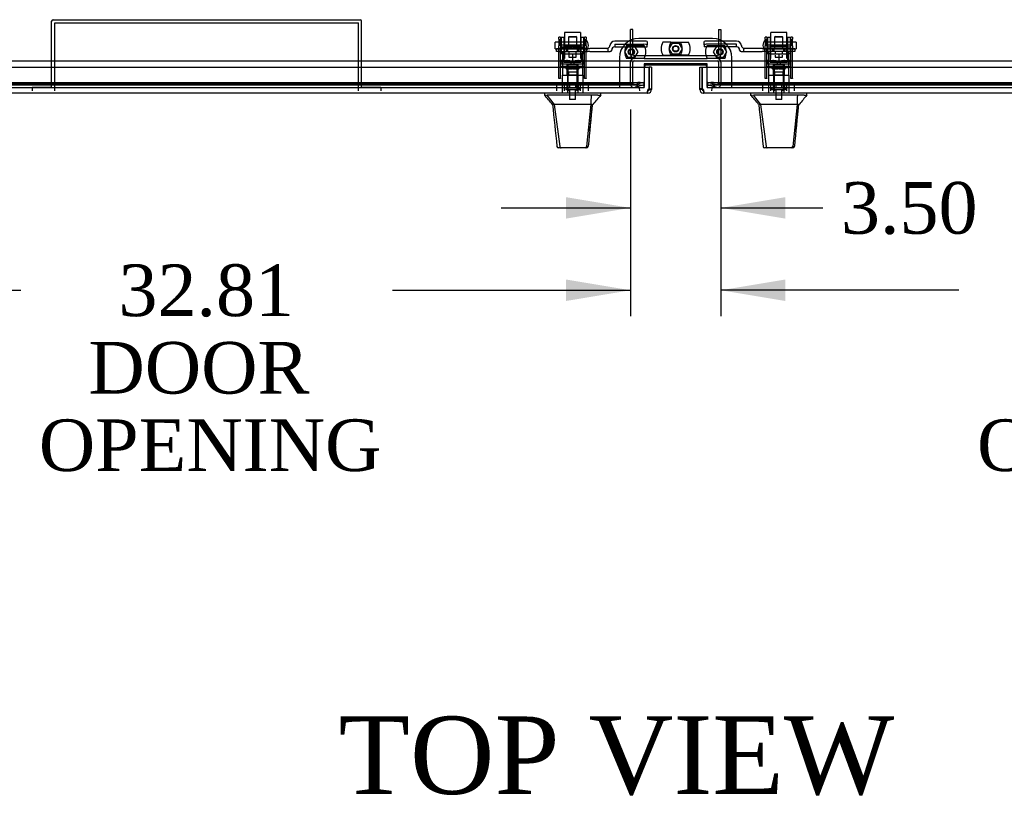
# Model space of a CAD drawing. Header units: inches. Extents: x 2 to 538, y -2 to 358.
# Tile 11 of 20: x 111 to 149, y 275 to 305. Entities that reach past the tile are written whole.
import ezdxf
from ezdxf.enums import TextEntityAlignment as Align
from ezdxf.lldxf.tags import DXFTag

# ---------------------------------------------------------------- set-up
doc = ezdxf.new("R2010")
doc.units = ezdxf.units.IN
doc.header["$MEASUREMENT"] = 0
for name, color, linetype in [('COM70220', 7, 'Continuous'), ('COM70838', 7, 'Continuous'), ('COM70839-4', 7, 'Continuous'), ('COM71045-2', 7, 'Continuous'), ('COM71046-2', 7, 'Continuous'), ('COM71052-1', 7, 'Continuous'), ('COM71053-1', 7, 'Continuous'), ('COM71054-1', 7, 'Continuous'), ('COM71145-1', 7, 'Continuous'), ('COM71146-1', 7, 'Continuous'), ('Default', 7, 'Continuous'), ('HAN13068', 7, 'Continuous'), ('HAN13068_NUT', 7, 'Continuous'), ('HAN13068_SCREW', 7, 'Continuous'), ('HAN_NUT', 7, 'Continuous'), ('NTS18147', 7, 'Continuous'), ('NTS86070', 7, 'Continuous'), ('PKT1212', 7, 'Continuous'), ('ROL87452', 7, 'Continuous'), ('RVT17786', 7, 'Continuous'), ('RVT19000', 7, 'Continuous'), ('SCC87672', 7, 'Continuous'), ('SPC87323', 7, 'Continuous'), ('STD26122', 7, 'Continuous'), ('WAF25376', 7, 'Continuous'), ('WAM30038', 7, 'Continuous')]:
    doc.layers.add(name, color=color, linetype=linetype)
doc.styles.add('SEACAD_Times_New_Roman', font='times.ttf')
tags = doc.linetypes.add('HIDDEN2', pattern=[0.1875, 0.125, -0.0625]).pattern_tags.tags
tags[6:7] = [DXFTag(74, 4), DXFTag(75, 0), DXFTag(340, '0'), DXFTag(46, 0.0), DXFTag(50, 0.0), DXFTag(44, 0.0), DXFTag(45, 0.0)]
tags[4:5] = [DXFTag(74, 4), DXFTag(75, 0), DXFTag(340, '0'), DXFTag(46, 0.0), DXFTag(50, 0.0), DXFTag(44, 0.0), DXFTag(45, 0.0)]
doc.dimstyles.new('HAMMOND_(STH_-_540x360)', dxfattribs={"dimtxt": 2, "dimasz": 2.5, "dimexe": 1, "dimexo": 1, "dimgap": 0.5, "dimtad": 0, "dimtih": 1, "dimtoh": 1, "dimzin": 0, "dimdsep": 46, "dimtxsty": 'SEACAD_Times_New_Roman', "dimblk1": '_SE_FILLED', "dimblk2": '_SE_FILLED', "dimsah": 1, "dimcen": 1, "dimadec": 0, "dimazin": 0, "dimtfac": 0.8, "dimtofl": 0, "dimtmove": 0, "dimatfit": 3, "dimfxl": 1, "dimtolj": 1, "dimtzin": 0, "dimarcsym": 0})

# ---------------------------------------------------------------- blocks, each defined once
blk = doc.blocks.new('SE')
at = {"layer": 'COM70220', "color": 7, "linetype": 'HIDDEN2'}
for p, q in [((134.022, 302.391), (101.482, 302.391)), ((134.272, 302.391), (134.022, 302.391)), ((137.794, 302.391), (137.544, 302.391)), ((170.334, 302.391), (137.794, 302.391))]:
    blk.add_line(p, q, dxfattribs=at)
for centre, start, end in [((134.272, 302.141), 0, 90), ((137.544, 302.141), 90, 180)]:
    blk.add_arc(centre, 0.25, start, end, dxfattribs=at)
at = {"layer": 'COM70838', "color": 7, "linetype": 'HIDDEN2'}
for p, q in [((131.292, 303.653), (131.292, 303.778)), ((131.292, 303.778), (131.417, 303.778)), ((131.899, 303.778), (131.417, 303.778)), ((132.5, 303.778), (131.934, 303.778)), ((132.5, 303.778), (132.588, 303.778)), ((133.247, 303.778), (132.588, 303.778)), ((133.302, 303.653), (133.302, 303.791)), ((133.364, 303.872), (133.364, 303.895)), ((134.677, 304.065), (133.557, 304.065)), ((133.557, 303.938), (134.677, 303.938)), ((133.557, 303.938), (133.557, 303.836)), ((133.557, 303.838), (134.802, 303.838)), ((134.802, 304.046), (134.802, 303.92)), ((134.802, 303.838), (134.802, 303.92)), ((137.015, 303.92), (137.015, 304.046)), ((137.015, 303.92), (137.015, 303.838)), ((138.26, 303.838), (137.015, 303.838)), ((138.26, 304.065), (137.14, 304.065)), ((138.26, 303.938), (137.14, 303.938)), ((138.26, 303.836), (138.26, 303.938)), ((138.453, 303.895), (138.453, 303.872)), ((138.542, 303.653), (138.542, 303.781)), ((139.256, 303.778), (138.57, 303.778)), ((139.256, 303.778), (139.344, 303.778)), ((139.344, 303.778), (139.882, 303.778)), ((139.917, 303.778), (140.4, 303.778)), ((140.4, 303.778), (140.525, 303.778)), ((140.525, 303.778), (140.525, 303.653)), ((131.417, 303.653), (131.292, 303.653)), ((131.417, 303.653), (132.5, 303.653)), ((132.588, 303.653), (132.5, 303.653)), ((132.588, 303.653), (133.302, 303.653)), ((133.302, 303.653), (133.372, 303.653)), ((133.432, 303.713), (133.432, 303.711)), ((138.385, 303.711), (138.385, 303.713)), ((138.445, 303.653), (138.542, 303.653)), ((138.542, 303.653), (139.256, 303.653)), ((139.344, 303.653), (139.256, 303.653)), ((140.4, 303.653), (139.344, 303.653)), ((140.525, 303.653), (140.4, 303.653))]:
    blk.add_line(p, q, dxfattribs=at)
for centre, radius, start, end in [((133.247, 303.895), 0.117, 270, 298.0398), ((133.247, 303.895), 0.117, 298.0398, 0), ((133.557, 303.872), 0.193, 90, 180), ((133.557, 303.711), 0.125, 90, 180), ((138.26, 303.872), 0.193, 0, 90), ((138.26, 303.711), 0.125, 0, 90), ((138.57, 303.895), 0.117, 180, 256.4554), ((138.57, 303.895), 0.117, 256.4554, 270), ((133.372, 303.713), 0.06, 270, 0), ((138.445, 303.713), 0.06, 180, 270)]:
    blk.add_arc(centre, radius, start, end, dxfattribs=at)
for centre, major_axis, start_param, end_param in [((134.677, 304.046), (-0.125, 0), 3.141593, 4.712389), ((134.677, 303.92), (0.125, 0), 0, 1.570796), ((137.14, 304.046), (-0.125, 0), 4.712389, 6.283185), ((137.14, 303.92), (0.125, 0), 1.570796, 3.141593)]:
    blk.add_ellipse(centre, major_axis=major_axis, ratio=0.145455, start_param=start_param, end_param=end_param, dxfattribs=at)
at = {"layer": 'COM70839-4', "color": 7, "linetype": 'HIDDEN2'}
for p, q in [((131.386, 304.14), (131.386, 304.219)), ((131.456, 304.219), (131.386, 304.219)), ((131.386, 304.14), (131.386, 303.879)), ((131.456, 304.219), (131.456, 304.14)), ((131.456, 303.879), (131.456, 304.14)), ((132.378, 304.14), (132.378, 304.219)), ((132.448, 304.219), (132.378, 304.219)), ((132.378, 304.14), (132.378, 303.879)), ((132.448, 304.219), (132.448, 304.14)), ((132.448, 303.879), (132.448, 304.14)), ((139.369, 304.14), (139.369, 304.219)), ((139.439, 304.219), (139.369, 304.219)), ((139.369, 304.14), (139.369, 303.879)), ((139.439, 304.219), (139.439, 304.14)), ((139.439, 303.879), (139.439, 304.14)), ((140.361, 304.14), (140.361, 304.219)), ((140.431, 304.219), (140.361, 304.219)), ((140.361, 304.14), (140.361, 303.879)), ((140.431, 304.219), (140.431, 304.14)), ((140.431, 303.879), (140.431, 304.14)), ((131.386, 303.717), (131.386, 303.879)), ((132.378, 303.91), (131.456, 303.91)), ((131.456, 303.879), (131.456, 303.717)), ((131.456, 303.845), (132.378, 303.845)), ((132.378, 303.717), (132.378, 303.879)), ((132.448, 303.879), (132.448, 303.717)), ((139.369, 303.717), (139.369, 303.879)), ((140.361, 303.91), (139.439, 303.91)), ((139.439, 303.879), (139.439, 303.717)), ((139.439, 303.845), (140.361, 303.845)), ((140.361, 303.717), (140.361, 303.879)), ((140.431, 303.879), (140.431, 303.717)), ((131.386, 302.623), (131.386, 303.717)), ((131.456, 302.623), (131.456, 303.717)), ((132.378, 302.623), (132.378, 303.717)), ((132.448, 302.623), (132.448, 303.717)), ((139.369, 302.623), (139.369, 303.717)), ((139.439, 302.623), (139.439, 303.717)), ((140.361, 302.623), (140.361, 303.717)), ((140.431, 302.623), (140.431, 303.717)), ((132.378, 303.077), (131.456, 303.077)), ((140.361, 303.077), (139.439, 303.077)), ((131.386, 302.615), (131.386, 302.623)), ((131.456, 302.615), (131.386, 302.615)), ((131.456, 302.623), (131.456, 302.615)), ((132.378, 302.615), (132.378, 302.623)), ((132.448, 302.615), (132.378, 302.615)), ((132.448, 302.623), (132.448, 302.615)), ((139.369, 302.615), (139.369, 302.623)), ((139.439, 302.615), (139.369, 302.615)), ((139.439, 302.623), (139.439, 302.615)), ((140.361, 302.615), (140.361, 302.623)), ((140.431, 302.615), (140.361, 302.615)), ((140.431, 302.623), (140.431, 302.615))]:
    blk.add_line(p, q, dxfattribs=at)
at = {"layer": 'COM71045-2', "color": 7, "linetype": 'Continuous'}
for p, q in [((100.811, 303.296), (171.006, 303.296)), ((137.123, 303.178), (134.693, 303.178)), ((134.693, 303.178), (134.693, 303.046)), ((137.123, 303.046), (137.123, 303.178))]:
    blk.add_line(p, q, dxfattribs=at)
at = {"layer": 'COM71045-2', "color": 7, "linetype": 'HIDDEN2'}
for p, q in [((134.693, 303.046), (134.693, 302.409)), ((137.123, 302.409), (137.123, 303.046)), ((100.811, 302.266), (134.693, 302.266)), ((101.061, 302.458), (134.443, 302.458)), ((101.061, 302.366), (134.443, 302.366)), ((134.693, 302.409), (134.693, 302.393)), ((134.693, 302.393), (134.693, 302.301)), ((134.693, 302.271), (134.693, 302.301)), ((134.693, 302.271), (134.693, 302.266)), ((137.123, 302.393), (137.123, 302.409)), ((137.123, 302.301), (137.123, 302.393)), ((137.123, 302.301), (137.123, 302.271)), ((137.123, 302.266), (137.123, 302.271)), ((137.123, 302.266), (171.006, 302.266)), ((137.373, 302.458), (170.756, 302.458)), ((137.373, 302.366), (170.756, 302.366))]:
    blk.add_line(p, q, dxfattribs=at)
for centre, major_axis, start_param, end_param in [((134.443, 302.393), (-0.25, 0), 3.141593, 4.712389), ((134.443, 302.301), (0.25, 0), 0, 1.570796), ((137.373, 302.393), (-0.25, 0), 4.712389, 6.283185), ((137.373, 302.301), (0.25, 0), 1.570796, 3.141593)]:
    blk.add_ellipse(centre, major_axis=major_axis, ratio=0.258819, start_param=start_param, end_param=end_param, dxfattribs=at)
at = {"layer": 'COM71046-2', "color": 7, "linetype": 'HIDDEN2'}
blk.add_line((134.693, 303.173), (137.123, 303.173), dxfattribs=at)
at = {"layer": 'COM71052-1', "color": 7, "linetype": 'HIDDEN2'}
for p, q in [((134.686, 303.391), (137.13, 303.391)), ((134.158, 302.409), (134.158, 303.248)), ((134.253, 302.409), (134.253, 303.248)), ((134.301, 303.296), (137.515, 303.296)), ((137.563, 303.248), (137.563, 302.409)), ((137.658, 303.248), (137.658, 302.409)), ((134.669, 302.458), (134.314, 302.363)), ((134.693, 302.366), (134.338, 302.271)), ((134.669, 302.458), (134.693, 302.366)), ((137.148, 302.458), (137.123, 302.366)), ((137.478, 302.271), (137.123, 302.366)), ((137.503, 302.363), (137.148, 302.458))]:
    blk.add_line(p, q, dxfattribs=at)
for centre, radius, start, end in [((134.301, 303.248), 0.143, 90, 180), ((137.515, 303.248), 0.143, 0, 90), ((134.301, 303.248), 0.048, 90, 180), ((137.515, 303.248), 0.048, 0, 90), ((134.301, 302.409), 0.143, 180, 285), ((134.301, 302.409), 0.048, 180, 285), ((137.515, 302.409), 0.143, 255, 0), ((137.515, 302.409), 0.048, 255, 0)]:
    blk.add_arc(centre, radius, start, end, dxfattribs=at)
at = {"layer": 'COM71053-1', "color": 7, "linetype": 'HIDDEN2'}
for p, q in [((134.158, 303.534), (134.158, 304.516)), ((134.253, 304.516), (134.158, 304.516)), ((134.253, 303.534), (134.253, 304.516)), ((137.563, 304.516), (137.658, 304.516)), ((137.563, 304.516), (137.563, 303.534)), ((137.658, 304.516), (137.658, 303.534)), ((137.515, 303.486), (134.301, 303.486))]:
    blk.add_line(p, q, dxfattribs=at)
for centre, radius, start, end in [((134.301, 303.534), 0.143, 180, 270), ((134.301, 303.534), 0.048, 180, 270), ((137.515, 303.534), 0.143, 270, 0), ((137.515, 303.534), 0.048, 270, 0)]:
    blk.add_arc(centre, radius, start, end, dxfattribs=at)
at = {"layer": 'COM71054-1', "color": 7, "linetype": 'HIDDEN2'}
for p, q in [((137.336, 304.165), (134.48, 304.165)), ((133.73, 303.415), (133.73, 302.266)), ((138.086, 302.266), (138.086, 303.415))]:
    blk.add_line(p, q, dxfattribs=at)
at = {"layer": 'COM71054-1', "color": 7, "linetype": 'Continuous'}
blk.add_line((137.063, 303.123), (134.753, 303.123), dxfattribs=at)
at = {"layer": 'COM71054-1', "color": 7, "linetype": 'HIDDEN2'}
for centre in [(134.193, 303.641), (135.908, 303.766), (137.623, 303.641)]:
    blk.add_circle(centre, 0.125, dxfattribs=at)
for centre, start, end in [((134.48, 303.415), 90, 180), ((137.336, 303.415), 0, 90)]:
    blk.add_arc(centre, 0.75, start, end, dxfattribs=at)
at = {"layer": 'COM71054-1', "color": 7, "linetype": 'Continuous'}
for centre, start, end in [((134.753, 303.063), 90, 180), ((137.063, 303.063), 0, 90)]:
    blk.add_arc(centre, 0.06, start, end, dxfattribs=at)
at = {"layer": 'COM71145-1', "color": 7, "linetype": 'Continuous'}
for p, q in [((136.84, 303.046), (136.935, 303.046)), ((136.84, 302.212), (136.84, 303.046)), ((136.935, 303.046), (171.194, 303.046)), ((136.935, 303.046), (136.935, 302.212)), ((136.935, 302.212), (136.935, 303.046)), ((136.935, 302.212), (136.84, 302.212)), ((136.84, 302.189), (136.84, 302.212)), ((136.909, 302.189), (136.84, 302.189)), ((136.935, 302.189), (136.909, 302.189)), ((136.935, 302.189), (136.935, 302.212)), ((136.983, 302.141), (136.983, 302.115)), ((136.983, 302.141), (136.983, 302.141)), ((136.983, 302.141), (136.983, 302.115)), ((136.983, 302.115), (136.983, 302.046)), ((136.983, 302.115), (136.983, 302.046)), ((171.145, 302.046), (136.983, 302.046)), ((136.983, 302.046), (136.983, 302.046))]:
    blk.add_line(p, q, dxfattribs=at)
for centre, radius, start, end in [((136.983, 302.189), 0.143, 180, 270), ((136.925, 302.131), 0.0815, 44.8717, 83.2273), ((136.983, 302.189), 0.048, 180, 270)]:
    blk.add_arc(centre, radius, start, end, dxfattribs=at)
for points, knots in [([(136.983, 302.046), (136.987, 302.046), (136.991, 302.046), (136.997, 302.05), (136.999, 302.052), (137.003, 302.06), (137.004, 302.064), (137.006, 302.075), (137.007, 302.081), (137.007, 302.094), (137.006, 302.102), (137.004, 302.118), (137.003, 302.126), (136.999, 302.144), (136.997, 302.153), (136.991, 302.171), (136.987, 302.18), (136.983, 302.189)], [0, 0, 0, 0, 0.125, 0.125, 0.25, 0.25, 0.375, 0.375, 0.5, 0.5, 0.625, 0.625, 0.75, 0.75, 0.875, 0.875, 1, 1, 1, 1]), ([(136.983, 302.141), (136.986, 302.141), (136.989, 302.141), (136.994, 302.142), (136.997, 302.142), (136.999, 302.143)], [0, 0, 0, 0, 0.125, 0.125, 0.2377635, 0.2377635, 0.2377635, 0.2377635])]:
    blk.add_open_spline(points, degree=3, knots=knots, dxfattribs=at)
at = {"layer": 'COM71146-1', "color": 7, "linetype": 'Continuous'}
for p, q in [((100.623, 303.046), (134.882, 303.046)), ((134.882, 302.212), (134.882, 303.046)), ((134.882, 303.046), (134.882, 302.212)), ((134.977, 303.046), (134.882, 303.046)), ((134.977, 303.046), (134.977, 302.212)), ((134.833, 302.046), (100.671, 302.046)), ((134.834, 302.141), (134.833, 302.141)), ((134.833, 302.115), (134.833, 302.141)), ((134.833, 302.046), (134.833, 302.115)), ((134.834, 302.046), (134.833, 302.046)), ((134.834, 302.115), (134.834, 302.141)), ((134.834, 302.046), (134.834, 302.115)), ((134.882, 302.212), (134.977, 302.212)), ((134.882, 302.212), (134.882, 302.189)), ((134.882, 302.189), (134.907, 302.189)), ((134.907, 302.189), (134.977, 302.189)), ((134.977, 302.212), (134.977, 302.189))]:
    blk.add_line(p, q, dxfattribs=at)
for centre, radius, start, end in [((134.891, 302.131), 0.0815, 96.7727, 135.1283), ((134.834, 302.189), 0.048, 270, 360), ((134.834, 302.189), 0.143, 270, 360)]:
    blk.add_arc(centre, radius, start, end, dxfattribs=at)
blk.add_open_spline([(134.833, 302.189), (134.829, 302.18), (134.825, 302.171), (134.819, 302.153), (134.817, 302.144), (134.813, 302.126), (134.812, 302.118), (134.81, 302.102), (134.81, 302.094), (134.81, 302.081), (134.81, 302.075), (134.812, 302.064), (134.813, 302.06), (134.817, 302.052), (134.819, 302.05), (134.825, 302.046), (134.829, 302.046), (134.833, 302.046)], degree=3, knots=[0, 0, 0, 0, 0.125, 0.125, 0.25, 0.25, 0.375, 0.375, 0.5, 0.5, 0.625, 0.625, 0.75, 0.75, 0.875, 0.875, 1, 1, 1, 1], dxfattribs=at)
blk.add_open_spline([(134.818, 302.143), (134.822, 302.141), (134.827, 302.141), (134.833, 302.141)], degree=3, dxfattribs=at)
at = {"layer": 'HAN13068', "color": 7, "linetype": 'HIDDEN2'}
for p, q in [((131.787, 304.238), (131.757, 304.208)), ((132.077, 304.208), (131.757, 304.208)), ((131.757, 304.208), (131.757, 303.778)), ((131.787, 304.238), (132.047, 304.238)), ((132.077, 304.208), (132.047, 304.238)), ((132.077, 303.778), (132.077, 304.208)), ((139.77, 304.238), (139.74, 304.208)), ((140.06, 304.208), (139.74, 304.208)), ((139.74, 304.208), (139.74, 303.778)), ((139.77, 304.238), (140.03, 304.238)), ((140.06, 304.208), (140.03, 304.238)), ((140.06, 303.778), (140.06, 304.208)), ((131.521, 302.748), (131.717, 302.748)), ((131.521, 302.748), (131.521, 302.046)), ((131.717, 302.748), (132.116, 302.748)), ((131.717, 302.748), (131.717, 302.046)), ((131.757, 302.873), (131.757, 302.748)), ((131.757, 302.873), (131.917, 302.873)), ((131.917, 302.873), (132.077, 302.873)), ((132.077, 302.873), (132.077, 302.748)), ((132.116, 302.748), (132.312, 302.748)), ((132.116, 302.748), (132.116, 302.046)), ((132.312, 302.748), (132.312, 302.046)), ((139.504, 302.748), (139.7, 302.748)), ((139.504, 302.748), (139.504, 302.046)), ((139.7, 302.748), (140.099, 302.748)), ((139.7, 302.748), (139.7, 302.046)), ((139.74, 302.873), (139.74, 302.748)), ((139.74, 302.873), (139.9, 302.873)), ((139.9, 302.873), (140.06, 302.873)), ((140.06, 302.873), (140.06, 302.748)), ((140.099, 302.748), (140.295, 302.748)), ((140.099, 302.748), (140.099, 302.046)), ((140.295, 302.748), (140.295, 302.046))]:
    blk.add_line(p, q, dxfattribs=at)
at = {"layer": 'HAN13068', "color": 7, "linetype": 'Continuous'}
for p, q in [((130.827, 302.046), (130.827, 301.963)), ((130.827, 301.966), (130.903, 301.966)), ((130.926, 301.966), (131.209, 301.611)), ((131.018, 301.966), (130.94, 301.966)), ((132.635, 301.966), (131.018, 301.966)), ((132.815, 301.966), (132.635, 301.966)), ((132.893, 301.966), (132.815, 301.966)), ((132.893, 301.966), (133.006, 301.966)), ((133.007, 301.963), (133.007, 302.046)), ((138.81, 302.046), (138.81, 301.963)), ((138.81, 301.966), (138.886, 301.966)), ((138.909, 301.966), (139.192, 301.611)), ((139.001, 301.966), (138.923, 301.966)), ((140.618, 301.966), (139.001, 301.966)), ((140.798, 301.966), (140.618, 301.966)), ((140.876, 301.966), (140.798, 301.966)), ((140.876, 301.966), (140.989, 301.966)), ((140.99, 301.963), (140.99, 302.046)), ((131.127, 301.611), (131.141, 301.611)), ((131.209, 301.611), (131.141, 301.611)), ((131.255, 301.611), (131.209, 301.611)), ((131.209, 301.611), (131.425, 299.973)), ((131.347, 301.611), (131.255, 301.611)), ((132.624, 301.611), (131.347, 301.611)), ((132.624, 301.611), (132.46, 299.975)), ((132.653, 301.611), (132.624, 301.611)), ((132.669, 301.611), (132.653, 301.611)), ((132.679, 301.611), (132.669, 301.611)), ((132.679, 301.611), (132.706, 301.611)), ((139.11, 301.611), (139.124, 301.611)), ((139.192, 301.611), (139.124, 301.611)), ((139.238, 301.611), (139.192, 301.611)), ((139.192, 301.611), (139.408, 299.973)), ((139.33, 301.611), (139.238, 301.611)), ((140.607, 301.611), (139.33, 301.611)), ((140.607, 301.611), (140.443, 299.975)), ((140.636, 301.611), (140.607, 301.611)), ((140.652, 301.611), (140.636, 301.611)), ((140.662, 301.611), (140.652, 301.611)), ((140.662, 301.611), (140.689, 301.611)), ((131.311, 299.986), (131.311, 299.984)), ((132.522, 299.985), (132.522, 299.987)), ((139.294, 299.986), (139.294, 299.984)), ((140.505, 299.985), (140.505, 299.987)), ((131.471, 299.931), (131.371, 299.931)), ((132.408, 299.931), (131.471, 299.931)), ((132.462, 299.931), (132.408, 299.931)), ((139.454, 299.931), (139.354, 299.931)), ((140.391, 299.931), (139.454, 299.931)), ((140.445, 299.931), (140.391, 299.931))]:
    blk.add_line(p, q, dxfattribs=at)
for centre, radius, start, end in [((127.035, 298.333), 5.251, 38.6173, 43.7666), ((145.122, 291.421), 16.062, 138.9673, 140.6254), ((135.018, 298.333), 5.251, 38.6173, 43.7666), ((153.105, 291.421), 16.062, 138.9673, 140.6254), ((70.662, 307.655), 62.32, 353.47841, 354.43409), ((78.645, 307.655), 62.32, 353.47841, 354.43409), ((131.371, 299.991), 0.06, 185.9929, 270.0075), ((132.405, 299.986), 0.0554, 272.131, 348.8293), ((132.462, 299.991), 0.06, 269.9911, 354.4242), ((139.354, 299.991), 0.06, 185.9929, 270.0075), ((140.388, 299.986), 0.0554, 272.131, 348.8293), ((140.445, 299.991), 0.06, 269.9911, 354.4242)]:
    blk.add_arc(centre, radius, start, end, dxfattribs=at)
for points in [[(132.635, 301.966), (132.631, 301.847), (132.628, 301.729), (132.624, 301.611)], [(140.618, 301.966), (140.614, 301.847), (140.611, 301.729), (140.607, 301.611)], [(131.141, 301.611), (131.198, 301.069), (131.254, 300.528), (131.311, 299.986)], [(132.679, 301.611), (132.627, 301.069), (132.574, 300.528), (132.522, 299.987)], [(139.124, 301.611), (139.181, 301.069), (139.237, 300.528), (139.294, 299.986)], [(140.662, 301.611), (140.61, 301.069), (140.557, 300.528), (140.505, 299.987)]]:
    blk.add_open_spline(points, degree=3, dxfattribs=at)
for points in [[(131.425, 299.973), (131.428, 299.961), (131.434, 299.95), (131.45, 299.935), (131.46, 299.931), (131.471, 299.931)], [(139.408, 299.973), (139.411, 299.961), (139.417, 299.95), (139.433, 299.935), (139.443, 299.931), (139.454, 299.931)]]:
    blk.add_open_spline(points, degree=3, knots=[0, 0, 0, 0, 0.5, 0.5, 1, 1, 1, 1], dxfattribs=at)
at = {"layer": 'HAN13068_NUT', "color": 7, "linetype": 'HIDDEN2'}
for p, q in [((131.584, 303.623), (131.584, 303.573)), ((131.584, 303.573), (131.75, 303.573)), ((131.584, 303.573), (131.584, 303.248)), ((131.75, 303.573), (131.917, 303.573)), ((131.917, 303.573), (132.083, 303.573)), ((131.917, 303.573), (131.917, 303.248)), ((132.083, 303.573), (132.249, 303.573)), ((132.249, 303.573), (132.249, 303.623)), ((132.249, 303.573), (132.249, 303.248)), ((139.567, 303.623), (139.567, 303.573)), ((139.567, 303.573), (139.733, 303.573)), ((139.567, 303.573), (139.567, 303.248)), ((139.733, 303.573), (139.9, 303.573)), ((139.9, 303.573), (140.066, 303.573)), ((139.9, 303.573), (139.9, 303.248)), ((140.066, 303.573), (140.232, 303.573)), ((140.232, 303.573), (140.232, 303.623)), ((140.232, 303.573), (140.232, 303.248)), ((131.584, 303.248), (131.917, 303.248)), ((131.917, 303.248), (132.249, 303.248)), ((139.567, 303.248), (139.9, 303.248)), ((139.9, 303.248), (140.232, 303.248))]:
    blk.add_line(p, q, dxfattribs=at)
for centre, start, end in [((131.614, 303.623), 90, 180), ((132.219, 303.623), 0, 90), ((139.597, 303.623), 90, 180), ((140.202, 303.623), 0, 90)]:
    blk.add_arc(centre, 0.03, start, end, dxfattribs=at)
at = {"layer": 'HAN13068_SCREW', "color": 7, "linetype": 'HIDDEN2'}
for p, q in [((132.179, 302.241), (131.654, 302.241)), ((131.654, 302.241), (131.654, 302.171)), ((131.805, 302.378), (131.694, 302.378)), ((131.694, 302.378), (131.694, 302.241)), ((132.028, 302.378), (131.805, 302.378)), ((131.805, 302.378), (131.805, 302.241)), ((132.139, 302.378), (132.028, 302.378)), ((132.028, 302.378), (132.028, 302.241)), ((132.139, 302.378), (132.139, 302.241)), ((132.179, 302.171), (132.179, 302.241)), ((140.162, 302.241), (139.637, 302.241)), ((139.637, 302.241), (139.637, 302.171)), ((139.788, 302.378), (139.677, 302.378)), ((139.677, 302.378), (139.677, 302.241)), ((140.011, 302.378), (139.788, 302.378)), ((139.788, 302.378), (139.788, 302.241)), ((140.122, 302.378), (140.011, 302.378)), ((140.011, 302.378), (140.011, 302.241)), ((140.122, 302.378), (140.122, 302.241)), ((140.162, 302.171), (140.162, 302.241)), ((132.179, 302.171), (131.654, 302.171)), ((131.801, 302.171), (131.801, 301.796)), ((132.033, 301.796), (132.033, 302.171)), ((140.162, 302.171), (139.637, 302.171)), ((139.784, 302.171), (139.784, 301.796)), ((140.016, 301.796), (140.016, 302.171)), ((132.033, 301.796), (131.801, 301.796)), ((140.016, 301.796), (139.784, 301.796))]:
    blk.add_line(p, q, dxfattribs=at)
at = {"layer": 'HAN_NUT', "color": 7, "linetype": 'HIDDEN2'}
for p, q in [((131.611, 302.356), (131.305, 302.356)), ((131.305, 302.141), (131.305, 302.356)), ((132.223, 302.356), (131.611, 302.356)), ((131.611, 302.141), (131.611, 302.356)), ((132.529, 302.356), (132.223, 302.356)), ((132.223, 302.141), (132.223, 302.356)), ((132.529, 302.141), (132.529, 302.356)), ((139.594, 302.356), (139.288, 302.356)), ((139.288, 302.141), (139.288, 302.356)), ((140.206, 302.356), (139.594, 302.356)), ((139.594, 302.141), (139.594, 302.356)), ((140.512, 302.356), (140.206, 302.356)), ((140.206, 302.141), (140.206, 302.356)), ((140.512, 302.141), (140.512, 302.356))]:
    blk.add_line(p, q, dxfattribs=at)
at = {"layer": 'NTS18147', "color": 7, "linetype": 'HIDDEN2'}
for p, q in [((131.454, 303.245), (131.454, 303.307)), ((131.517, 303.307), (131.454, 303.307)), ((131.517, 303.307), (131.454, 303.307)), ((131.522, 303.245), (131.454, 303.245)), ((131.454, 303.245), (131.454, 303.182)), ((131.522, 303.245), (131.454, 303.245)), ((131.454, 303.182), (131.522, 303.182)), ((131.454, 303.182), (131.522, 303.182)), ((131.517, 303.245), (131.517, 303.307)), ((131.522, 303.182), (131.522, 303.245)), ((131.522, 303.245), (131.522, 303.245)), ((131.522, 303.182), (131.849, 303.182)), ((131.522, 303.182), (131.849, 303.182)), ((131.717, 303.307), (131.685, 303.307)), ((131.717, 303.307), (131.685, 303.307)), ((131.697, 303.182), (131.697, 302.744)), ((131.697, 303.182), (131.697, 303.182)), ((131.985, 303.245), (131.849, 303.245)), ((131.849, 303.245), (131.849, 303.182)), ((131.985, 303.245), (131.849, 303.245)), ((131.849, 303.245), (131.849, 303.245)), ((131.849, 303.182), (131.985, 303.182)), ((131.849, 303.182), (131.985, 303.182)), ((131.985, 303.182), (131.985, 303.245)), ((131.985, 303.245), (131.985, 303.245)), ((131.985, 303.182), (132.312, 303.182)), ((131.985, 303.182), (132.312, 303.182)), ((132.148, 303.307), (132.117, 303.307)), ((132.148, 303.307), (132.117, 303.307)), ((132.137, 302.744), (132.137, 303.182)), ((132.137, 303.182), (132.137, 303.182)), ((132.38, 303.245), (132.312, 303.245)), ((132.312, 303.245), (132.312, 303.182)), ((132.38, 303.245), (132.312, 303.245)), ((132.312, 303.245), (132.312, 303.245)), ((132.312, 303.182), (132.38, 303.182)), ((132.312, 303.182), (132.38, 303.182)), ((132.317, 303.307), (132.317, 303.245)), ((132.38, 303.307), (132.317, 303.307)), ((132.38, 303.307), (132.317, 303.307)), ((132.38, 303.245), (132.38, 303.307)), ((132.38, 303.182), (132.38, 303.245)), ((139.437, 303.245), (139.437, 303.307)), ((139.5, 303.307), (139.437, 303.307)), ((139.5, 303.307), (139.437, 303.307)), ((139.505, 303.245), (139.437, 303.245)), ((139.437, 303.245), (139.437, 303.182)), ((139.505, 303.245), (139.437, 303.245)), ((139.437, 303.182), (139.505, 303.182)), ((139.437, 303.182), (139.505, 303.182)), ((139.437, 303.182), (139.437, 303.182)), ((139.5, 303.245), (139.5, 303.307)), ((139.505, 303.182), (139.505, 303.245)), ((139.505, 303.182), (139.832, 303.182)), ((139.505, 303.182), (139.832, 303.182)), ((139.505, 303.182), (139.505, 303.182)), ((139.7, 303.307), (139.668, 303.307)), ((139.7, 303.307), (139.668, 303.307)), ((139.68, 303.182), (139.68, 302.744)), ((139.968, 303.245), (139.832, 303.245)), ((139.832, 303.245), (139.832, 303.182)), ((139.968, 303.245), (139.832, 303.245)), ((139.832, 303.182), (139.968, 303.182)), ((139.832, 303.182), (139.968, 303.182)), ((139.832, 303.182), (139.832, 303.182)), ((139.968, 303.182), (139.968, 303.245)), ((139.968, 303.182), (140.295, 303.182)), ((139.968, 303.182), (140.295, 303.182)), ((139.968, 303.182), (139.968, 303.182)), ((140.131, 303.307), (140.1, 303.307)), ((140.131, 303.307), (140.1, 303.307)), ((140.12, 302.744), (140.12, 303.182)), ((140.363, 303.245), (140.295, 303.245)), ((140.295, 303.245), (140.295, 303.182)), ((140.363, 303.245), (140.295, 303.245)), ((140.295, 303.182), (140.363, 303.182)), ((140.295, 303.182), (140.363, 303.182)), ((140.295, 303.182), (140.295, 303.182)), ((140.3, 303.245), (140.3, 303.307)), ((140.363, 303.307), (140.3, 303.307)), ((140.363, 303.307), (140.3, 303.307)), ((140.363, 303.245), (140.363, 303.307)), ((140.363, 303.182), (140.363, 303.245)), ((140.363, 303.182), (140.363, 303.182)), ((132.137, 302.744), (131.697, 302.744)), ((131.697, 302.744), (132.137, 302.744)), ((140.12, 302.744), (139.68, 302.744)), ((139.68, 302.744), (140.12, 302.744)), ((139.68, 302.744), (139.68, 302.744)), ((140.12, 302.744), (140.12, 302.744))]:
    blk.add_line(p, q, dxfattribs=at)
for centre, start_param, end_param in [((131.685, 302.989), 2.506883, 3.776302), ((131.685, 302.989), 2.506883, 3.141593), ((131.717, 302.989), 2.506883, 3.141593), ((132.117, 302.989), 3.141593, 3.776302), ((132.148, 302.989), 2.506883, 3.776302), ((132.148, 302.989), 2.506883, 3.776302), ((139.668, 302.989), 2.506883, 3.776302), ((139.668, 302.989), 2.506883, 3.776302), ((139.7, 302.989), 2.506883, 3.141593), ((140.1, 302.989), 3.141593, 3.776302), ((140.131, 302.989), 2.506883, 3.776302), ((140.131, 302.989), 3.141593, 3.776302)]:
    blk.add_ellipse(centre, major_axis=(0, -0.318), ratio=0.866025, start_param=start_param, end_param=end_param, dxfattribs=at)
at = {"layer": 'NTS86070', "color": 7, "linetype": 'HIDDEN2'}
for p, q in [((134.01, 303.891), (134.686, 303.891)), ((135.725, 304.016), (135.415, 304.016)), ((135.725, 304.016), (136.401, 304.016)), ((137.13, 303.891), (137.806, 303.891)), ((134.686, 303.391), (134.01, 303.391)), ((135.415, 303.516), (135.725, 303.516)), ((136.401, 303.516), (135.725, 303.516)), ((137.806, 303.391), (137.13, 303.391))]:
    blk.add_line(p, q, dxfattribs=at)
for centre in [(135.908, 303.766), (134.193, 303.641), (137.623, 303.641)]:
    blk.add_circle(centre, 0.101, dxfattribs=at)
for centre, start, end in [((134.443, 303.641), 150, 210), ((134.253, 303.641), 330, 30), ((135.848, 303.766), 150, 210), ((136.158, 303.766), 150, 210), ((135.658, 303.766), 330, 30), ((135.968, 303.766), 330, 30), ((137.563, 303.641), 150, 210), ((137.373, 303.641), 330, 30)]:
    blk.add_arc(centre, 0.5, start, end, dxfattribs=at)
at = {"layer": 'PKT1212', "color": 7, "linetype": 'HIDDEN2'}
for p, q in [((111.752, 302.266), (111.752, 304.831)), ((111.812, 304.891), (123.692, 304.891)), ((111.877, 302.141), (111.877, 304.766)), ((111.877, 304.766), (123.627, 304.766)), ((123.627, 302.141), (123.627, 304.766)), ((123.752, 302.266), (123.752, 304.831)), ((111.752, 302.266), (111.002, 302.266)), ((111.002, 302.266), (111.002, 302.141)), ((124.502, 302.266), (123.752, 302.266)), ((124.502, 302.266), (124.502, 302.141))]:
    blk.add_line(p, q, dxfattribs=at)
for centre, start, end in [((111.812, 304.831), 90, 180), ((123.692, 304.831), 0, 90)]:
    blk.add_arc(centre, 0.06, start, end, dxfattribs=at)
at = {"layer": 'ROL87452', "color": 7, "linetype": 'HIDDEN2'}
for p, q in [((131.604, 304.391), (131.604, 303.391)), ((132.229, 304.391), (131.604, 304.391)), ((132.229, 304.391), (132.229, 303.391)), ((139.587, 303.391), (139.587, 304.391)), ((140.212, 304.391), (139.587, 304.391)), ((140.212, 303.391), (140.212, 304.391))]:
    blk.add_line(p, q, dxfattribs=at)
at = {"layer": 'RVT17786', "color": 7, "linetype": 'HIDDEN2'}
for p, q in [((131.238, 303.766), (131.238, 304.016)), ((132.448, 304.016), (131.238, 304.016)), ((131.238, 303.766), (132.448, 303.766)), ((140.579, 304.016), (139.369, 304.016)), ((139.369, 303.766), (140.579, 303.766)), ((140.579, 304.016), (140.579, 303.766))]:
    blk.add_line(p, q, dxfattribs=at)
for centre, start, end in [((132.214, 303.891), 317.1291, 42.8709), ((139.602, 303.891), 137.1291, 222.8709)]:
    blk.add_arc(centre, 0.318, start, end, dxfattribs=at)
at = {"layer": 'RVT19000', "color": 7, "linetype": 'HIDDEN2'}
for p, q in [((131.604, 303.891), (132.229, 303.891)), ((131.722, 303.778), (131.722, 303.653)), ((131.899, 303.778), (131.934, 303.778)), ((132.112, 303.653), (132.112, 303.778)), ((139.587, 303.891), (140.212, 303.891)), ((139.705, 303.778), (139.705, 303.653)), ((139.882, 303.778), (139.917, 303.778)), ((140.095, 303.653), (140.095, 303.778)), ((131.776, 303.653), (131.776, 303.441)), ((131.776, 303.441), (132.057, 303.441)), ((132.057, 303.441), (132.057, 303.653)), ((139.759, 303.653), (139.759, 303.591)), ((139.759, 303.521), (139.759, 303.441)), ((139.759, 303.441), (140.04, 303.441)), ((140.04, 303.591), (140.04, 303.653)), ((140.04, 303.441), (140.04, 303.521))]:
    blk.add_line(p, q, dxfattribs=at)
at = {"layer": 'SCC87672', "color": 7, "linetype": 'HIDDEN2'}
for p, q in [((133.944, 303.641), (134.068, 303.857)), ((134.068, 303.857), (134.318, 303.857)), ((134.318, 303.857), (134.443, 303.641)), ((135.659, 303.766), (135.783, 303.982)), ((135.783, 303.55), (135.659, 303.766)), ((135.783, 303.982), (136.033, 303.982)), ((136.033, 303.982), (136.158, 303.766)), ((136.158, 303.766), (136.033, 303.55)), ((137.374, 303.641), (137.498, 303.857)), ((137.498, 303.857), (137.748, 303.857)), ((137.748, 303.857), (137.873, 303.641)), ((134.068, 303.425), (133.944, 303.641)), ((134.318, 303.425), (134.068, 303.425)), ((134.443, 303.641), (134.318, 303.425)), ((136.033, 303.55), (135.783, 303.55)), ((137.498, 303.425), (137.374, 303.641)), ((137.748, 303.425), (137.498, 303.425)), ((137.873, 303.641), (137.748, 303.425))]:
    blk.add_line(p, q, dxfattribs=at)
for centre in [(134.193, 303.641), (135.908, 303.766), (137.623, 303.641)]:
    blk.add_circle(centre, 0.123, dxfattribs=at)
at = {"layer": 'SPC87323', "color": 7, "linetype": 'HIDDEN2'}
for p, q in [((131.679, 303.778), (131.679, 303.653)), ((131.689, 303.778), (131.689, 303.653)), ((132.144, 303.778), (132.144, 303.653)), ((132.154, 303.778), (132.154, 303.653)), ((139.662, 303.778), (139.662, 303.653)), ((139.672, 303.778), (139.672, 303.653)), ((140.127, 303.778), (140.127, 303.653)), ((140.137, 303.778), (140.137, 303.653)), ((131.524, 303.653), (131.524, 302.748)), ((132.309, 302.748), (132.309, 303.653)), ((139.507, 303.653), (139.507, 302.748)), ((140.292, 302.748), (140.292, 303.653))]:
    blk.add_line(p, q, dxfattribs=at)
at = {"layer": 'STD26122', "color": 7, "linetype": 'HIDDEN2'}
for p, q in [((132.102, 303.141), (131.732, 303.141)), ((131.732, 303.141), (131.732, 302.176)), ((132.102, 302.176), (132.102, 303.141)), ((140.085, 303.141), (139.715, 303.141)), ((139.715, 303.141), (139.715, 302.176)), ((140.085, 302.176), (140.085, 303.141)), ((132.102, 302.176), (131.732, 302.176)), ((131.732, 302.176), (131.767, 302.141)), ((132.067, 302.141), (132.102, 302.176)), ((140.085, 302.176), (139.715, 302.176)), ((139.715, 302.176), (139.75, 302.141)), ((140.05, 302.141), (140.085, 302.176))]:
    blk.add_line(p, q, dxfattribs=at)
at = {"layer": 'WAF25376', "color": 7, "linetype": 'HIDDEN2'}
for p, q in [((131.48, 304.206), (131.48, 303.576)), ((131.58, 304.206), (131.48, 304.206)), ((131.58, 304.206), (131.58, 303.576)), ((132.253, 303.576), (132.253, 304.206)), ((132.353, 304.206), (132.253, 304.206)), ((132.353, 303.576), (132.353, 304.206)), ((139.463, 304.206), (139.463, 303.576)), ((139.563, 304.206), (139.463, 304.206)), ((139.563, 304.206), (139.563, 303.576)), ((140.236, 304.206), (140.236, 303.576)), ((140.336, 304.206), (140.236, 304.206)), ((140.336, 304.206), (140.336, 303.576)), ((131.48, 303.576), (131.58, 303.576)), ((132.253, 303.576), (132.353, 303.576)), ((139.463, 303.576), (139.563, 303.576)), ((140.236, 303.576), (140.336, 303.576))]:
    blk.add_line(p, q, dxfattribs=at)
at = {"layer": 'WAM30038', "color": 7, "linetype": 'HIDDEN2'}
for p, q in [((132.292, 303.057), (131.542, 303.057)), ((131.542, 303.057), (131.542, 303.057)), ((131.542, 303.057), (132.292, 303.057)), ((131.542, 303.057), (131.542, 303.033)), ((132.292, 303.033), (131.542, 303.033)), ((131.542, 303.033), (132.292, 303.033)), ((131.715, 303.014), (131.743, 302.969)), ((131.756, 302.985), (131.731, 303.024)), ((131.768, 302.969), (131.739, 303.014)), ((131.899, 303.014), (131.899, 302.969)), ((131.934, 302.969), (131.934, 303.014)), ((132.094, 303.014), (132.066, 302.969)), ((132.102, 303.023), (132.078, 302.985)), ((132.09, 302.969), (132.119, 303.014)), ((132.292, 303.057), (132.292, 303.057)), ((132.292, 303.033), (132.292, 303.057)), ((139.525, 303.057), (140.275, 303.057)), ((139.525, 303.057), (139.525, 303.033)), ((140.275, 303.057), (139.525, 303.057)), ((139.525, 303.033), (140.275, 303.033)), ((140.275, 303.033), (139.525, 303.033)), ((139.525, 303.033), (139.525, 303.033)), ((139.698, 303.014), (139.726, 302.969)), ((139.739, 302.985), (139.714, 303.024)), ((139.751, 302.969), (139.722, 303.014)), ((139.882, 303.014), (139.882, 302.969)), ((139.917, 302.969), (139.917, 303.014)), ((140.077, 303.014), (140.049, 302.969)), ((140.085, 303.023), (140.061, 302.985)), ((140.073, 302.969), (140.102, 303.014)), ((140.275, 303.033), (140.275, 303.057)), ((140.275, 303.033), (140.275, 303.033)), ((131.743, 302.969), (131.688, 302.969)), ((131.743, 302.969), (131.688, 302.969)), ((131.743, 302.969), (131.756, 302.985)), ((131.743, 302.969), (131.756, 302.985)), ((131.899, 302.969), (131.768, 302.969)), ((131.899, 302.969), (131.768, 302.969)), ((132.066, 302.969), (131.934, 302.969)), ((132.066, 302.969), (131.934, 302.969)), ((132.078, 302.985), (132.09, 302.969)), ((132.078, 302.985), (132.09, 302.969)), ((132.145, 302.969), (132.09, 302.969)), ((132.145, 302.969), (132.09, 302.969)), ((139.726, 302.969), (139.671, 302.969)), ((139.726, 302.969), (139.671, 302.969)), ((139.726, 302.969), (139.739, 302.985)), ((139.726, 302.969), (139.739, 302.985)), ((139.882, 302.969), (139.751, 302.969)), ((139.882, 302.969), (139.751, 302.969)), ((140.049, 302.969), (139.917, 302.969)), ((140.049, 302.969), (139.917, 302.969)), ((140.061, 302.985), (140.073, 302.969)), ((140.061, 302.985), (140.073, 302.969)), ((140.128, 302.969), (140.073, 302.969)), ((140.128, 302.969), (140.073, 302.969))]:
    blk.add_line(p, q, dxfattribs=at)
for centre, radius, start, end in [((131.014, 302.448), 0.85, 41.7058, 43.4493), ((131.917, 303.015), 0.0181, 91.7718, 183.073), ((131.916, 303.015), 0.0182, 357.1609, 87.9942), ((132.822, 302.446), 0.854, 136.5547, 138.2901), ((138.997, 302.448), 0.85, 41.7058, 43.4493), ((139.9, 303.015), 0.0181, 91.7718, 183.073), ((139.899, 303.015), 0.0182, 357.1609, 87.9942), ((140.805, 302.446), 0.854, 136.5547, 138.2901)]:
    blk.add_arc(centre, radius, start, end, dxfattribs=at)
for points, knots in [([(131.688, 302.969), (131.677, 302.982), (131.665, 302.995), (131.654, 303.008), (131.652, 303.01), (131.65, 303.012), (131.648, 303.014)], [0, 0, 0, 0, 0.858552, 0.858552, 0.858552, 1, 1, 1, 1]), ([(131.709, 303.027), (131.709, 303.027), (131.709, 303.027), (131.71, 303.022), (131.712, 303.018), (131.715, 303.014)], [0.4389304, 0.4389304, 0.4389304, 0.4389304, 0.5, 0.5, 1, 1, 1, 1]), ([(131.739, 303.014), (131.738, 303.016), (131.736, 303.018), (131.733, 303.022), (131.731, 303.024), (131.726, 303.028), (131.724, 303.03), (131.719, 303.032), (131.717, 303.033), (131.715, 303.033)], [0, 0, 0, 0, 0.25, 0.25, 0.5, 0.5, 0.75, 0.75, 1, 1, 1, 1]), ([(132.119, 303.033), (132.117, 303.033), (132.114, 303.032), (132.109, 303.03), (132.107, 303.028), (132.1, 303.022), (132.097, 303.018), (132.094, 303.014)], [0, 0, 0, 0, 0.25, 0.25, 0.5, 0.5, 1, 1, 1, 1]), ([(132.119, 303.014), (132.12, 303.016), (132.121, 303.018), (132.123, 303.022), (132.124, 303.024), (132.124, 303.027), (132.124, 303.027), (132.124, 303.027)], [0, 0, 0, 0, 0.25, 0.25, 0.5, 0.5, 0.5626015, 0.5626015, 0.5626015, 0.5626015]), ([(132.185, 303.014), (132.183, 303.012), (132.181, 303.01), (132.179, 303.008), (132.168, 302.995), (132.156, 302.982), (132.145, 302.969)], [0, 0, 0, 0, 0.141448, 0.141448, 0.141448, 1, 1, 1, 1]), ([(139.671, 302.969), (139.66, 302.982), (139.648, 302.995), (139.637, 303.008), (139.635, 303.01), (139.633, 303.012), (139.631, 303.014)], [0, 0, 0, 0, 0.858552, 0.858552, 0.858552, 1, 1, 1, 1]), ([(139.692, 303.027), (139.692, 303.027), (139.692, 303.027), (139.693, 303.022), (139.695, 303.018), (139.698, 303.014)], [0.4389304, 0.4389304, 0.4389304, 0.4389304, 0.5, 0.5, 1, 1, 1, 1]), ([(139.722, 303.014), (139.721, 303.016), (139.719, 303.018), (139.716, 303.022), (139.714, 303.024), (139.709, 303.028), (139.707, 303.03), (139.702, 303.032), (139.7, 303.033), (139.698, 303.033)], [0, 0, 0, 0, 0.25, 0.25, 0.5, 0.5, 0.75, 0.75, 1, 1, 1, 1]), ([(140.102, 303.033), (140.1, 303.033), (140.097, 303.032), (140.092, 303.03), (140.09, 303.028), (140.083, 303.022), (140.08, 303.018), (140.077, 303.014)], [0, 0, 0, 0, 0.25, 0.25, 0.5, 0.5, 1, 1, 1, 1]), ([(140.102, 303.014), (140.103, 303.016), (140.104, 303.018), (140.106, 303.022), (140.107, 303.024), (140.107, 303.027), (140.107, 303.027), (140.107, 303.027)], [0, 0, 0, 0, 0.25, 0.25, 0.5, 0.5, 0.5626015, 0.5626015, 0.5626015, 0.5626015]), ([(140.168, 303.014), (140.166, 303.012), (140.164, 303.01), (140.162, 303.008), (140.151, 302.995), (140.139, 302.982), (140.128, 302.969)], [0, 0, 0, 0, 0.141448, 0.141448, 0.141448, 1, 1, 1, 1])]:
    blk.add_open_spline(points, degree=3, knots=knots, dxfattribs=at)
blk = doc.blocks.new('DMBLK20')
at = {"layer": 'Default', "linetype": 'Continuous', "transparency": 16777216}
for points in [[(140.158, 293.995), (140.158, 294.829), (137.658, 294.412)], [(167.971, 293.995), (170.471, 294.412), (167.971, 294.829)]]:
    blk.add_hatch(color=7, dxfattribs=at).paths.add_polyline_path(points)
at = {"layer": 'Default', "color": 7, "linetype": 'Continuous', "transparency": 16777216}
for p, q in [((137.658, 301.409), (137.658, 293.412)), ((170.471, 301.409), (170.471, 293.412)), ((146.871, 294.412), (137.658, 294.412)), ((170.471, 294.412), (161.257, 294.412))]:
    blk.add_line(p, q, dxfattribs=at)
at = {"layer": 'Default', "color": 7, "linetype": 'Continuous', "transparency": 16777216, "style": 'SEACAD_Times_New_Roman'}
for s, p in [('32.81', (150.652, 295.412)), ('DOOR ', (149.491, 292.412)), ('OPENING', (147.571, 289.412))]:
    blk.add_text(s, height=2, dxfattribs=at).set_placement(p, align=Align.TOP_LEFT)
blk = doc.blocks.new('_SE_FILLED')
at = {"color": 0}
blk.add_line((0, 0), (-1, 0), dxfattribs=at)
blk.add_solid([(0, 0), (-1, -0.1665), (-1, 0.1665), (0, 0)], dxfattribs=at)
blk = doc.blocks.new('DMBLK21')
at = {"layer": 'Default', "linetype": 'Continuous', "transparency": 16777216}
for points in [[(131.658, 297.185), (134.158, 297.602), (131.658, 298.018)], [(140.158, 297.185), (140.158, 298.018), (137.658, 297.602)]]:
    blk.add_hatch(color=7, dxfattribs=at).paths.add_polyline_path(points)
at = {"layer": 'Default', "color": 7, "linetype": 'Continuous', "transparency": 16777216}
for p, q in [((137.658, 301.828), (137.658, 296.602)), ((134.158, 301.409), (134.158, 296.602)), ((129.158, 297.602), (134.158, 297.602)), ((137.658, 297.602), (140.608, 297.602)), ((140.608, 297.602), (141.608, 297.602))]:
    blk.add_line(p, q, dxfattribs=at)
at = {"layer": 'Default', "color": 7, "linetype": 'Continuous', "transparency": 16777216, "style": 'SEACAD_Times_New_Roman'}
blk.add_text('3.50', height=2, dxfattribs=at).set_placement((142.308, 298.602), align=Align.TOP_LEFT)
blk = doc.blocks.new('DMBLK22')
at = {"layer": 'Default', "linetype": 'Continuous', "transparency": 16777216}
for points in [[(103.846, 293.995), (103.846, 294.829), (101.346, 294.412)], [(131.658, 293.995), (134.158, 294.412), (131.658, 294.829)]]:
    blk.add_hatch(color=7, dxfattribs=at).paths.add_polyline_path(points)
at = {"layer": 'Default', "color": 7, "linetype": 'Continuous', "transparency": 16777216}
for p, q in [((101.346, 301.829), (101.346, 293.412)), ((134.158, 301.409), (134.158, 293.412)), ((101.346, 294.412), (110.559, 294.412)), ((124.945, 294.412), (134.158, 294.412))]:
    blk.add_line(p, q, dxfattribs=at)
at = {"layer": 'Default', "color": 7, "linetype": 'Continuous', "transparency": 16777216, "style": 'SEACAD_Times_New_Roman'}
for s, p in [('32.81', (114.34, 295.412)), ('DOOR ', (113.178, 292.412)), ('OPENING', (111.259, 289.412))]:
    blk.add_text(s, height=2, dxfattribs=at).set_placement(p, align=Align.TOP_LEFT)

msp = doc.modelspace()

# ---------------------------------------------------------------- block references
at = {"layer": 'Default'}
msp.add_blockref('SE', (0, 0), dxfattribs=at)

# ---------------------------------------------------------------- texts
at = {"layer": 'Default', "color": 7, "linetype": 'Continuous', "style": 'SEACAD_Times_New_Roman'}
msp.add_text('TOP VIEW', height=3, dxfattribs=at).set_placement((122.855, 277.905), align=Align.TOP_LEFT)

# ---------------------------------------------------------------- dimensions: what is measured, and where the dimension line sits
at = {"layer": 'Default', "color": 7, "linetype": 'Continuous'}
dim = msp.add_linear_dim(base=(137.658, 297.602), p1=(134.158, 303.248), p2=(137.658, 302.828), text='\\A1;<>', dimstyle='HAMMOND_(STH_-_540x360)', override={"dimtmove": 1}, dxfattribs=at)
dim.commit()
dim.dimension.update_dxf_attribs({"geometry": 'DMBLK21', "text_midpoint": (141.608, 297.602), "dimtype": 160})
for base, p1, p2, picture, middle in [((137.658, 294.412), (170.471, 302.409), (137.658, 303.248), 'DMBLK20', (154.064, 294.412)), ((134.158, 294.412), (101.346, 302.829), (134.158, 302.409), 'DMBLK22', (117.752, 294.412))]:
    dim = msp.add_linear_dim(base=base, p1=p1, p2=p2, text='\\A1;<>\\PDOOR \\XOPENING', dimstyle='HAMMOND_(STH_-_540x360)', dxfattribs=at)
    dim.commit()
    dim.dimension.update_dxf_attribs({"geometry": picture, "text_midpoint": middle, "dimtype": 160})

doc.saveas('drawing.dxf')
